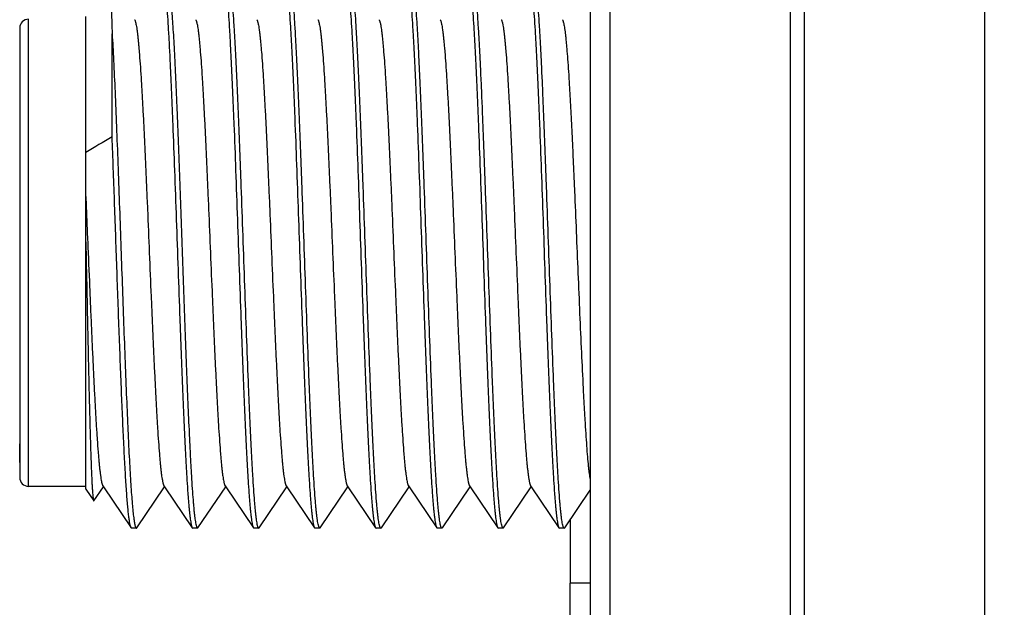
# Model space of a CAD drawing. Header units: inches. Extents: x 0.2 to 16.8, y 0.2 to 10.8.
# Tile 17 of 55: x 9.691 to 10.138, y 4.387 to 4.654. Entities that reach past the tile are written whole.
import ezdxf

# ---------------------------------------------------------------- set-up
doc = ezdxf.new("R2010")
doc.units = ezdxf.units.IN
doc.header["$LTSCALE"] = 0.935
doc.header["$MEASUREMENT"] = 0
doc.layers.get('0').update_dxf_attribs({"linetype": 'CONTINUOUS'})
doc.layers.add('02___PRT_ALL_AXES', color=7, linetype='CONTINUOUS')
doc.layers.add('DIMENSIONS', color=7, linetype='CONTINUOUS')
doc.styles.get("Standard").update_dxf_attribs({"font": 'txt', "width": 0.8})
doc.dimstyles.new('DIMSTYLE_2', dxfattribs={"dimtxt": 0.125, "dimasz": 0.18, "dimexe": 0.18, "dimexo": 0.0625, "dimgap": 0.09, "dimtad": 0, "dimtih": 1, "dimtoh": 1, "dimdec": 3, "dimzin": 4, "dimdsep": 46, "dimtxsty": 'STANDARD', "dimblk": '_FILLED', "dimblk1": '_FILLED', "dimblk2": '_FILLED', "dimcen": 0.09, "dimadec": 0, "dimazin": 0, "dimtp": 0.001, "dimtm": 0.001, "dimtfac": 1, "dimtdec": 3, "dimtofl": 0, "dimtmove": 0, "dimatfit": 3, "dimldrblk": '_FILLED', "dimfxl": 1, "dimtolj": 1, "dimtzin": 4, "dimarcsym": 0})

# ---------------------------------------------------------------- blocks, each defined once
blk = doc.blocks.new('_FILLED')
at = {"color": 0, "linetype": 'BYBLOCK'}
blk.add_solid([(0, 0), (-1, 0.1736), (-1, -0.1736)], dxfattribs=at)
blk = doc.blocks.new('*D24')
at = {"layer": 'DIMENSIONS', "color": 2, "linetype": 'CONTINUOUS'}
for p, q in [((10.02936, 8.54381), (11.80206, 8.54381)), ((11.67706, 8.54381), (11.67706, 6.13531)), ((11.67706, 3.47681), (11.67706, 5.88531)), ((10.02936, 3.47681), (11.80206, 3.47681))]:
    blk.add_line(p, q, dxfattribs=at)
at = {"layer": 'DIMENSIONS', "color": 2, "linetype": 'CONTINUOUS', "xscale": 0.18, "yscale": 0.18, "zscale": 0.18}
for p, rotation in [((11.67706, 8.54381), 90), ((11.67706, 3.47681), 270)]:
    blk.add_blockref('_FILLED', p, dxfattribs=dict(at, rotation=rotation))
at = {"layer": 'DIMENSIONS', "color": 2, "linetype": 'CONTINUOUS', "insert": (11.67706, 6.07281), "char_height": 0.125, "width": 1.325, "attachment_point": 2, "line_spacing_factor": 0.9}
blk.add_mtext('5.067{\\Ftxt.shx;\\W1.000000;\\H0.125000; }[128.7]', dxfattribs=at)

msp = doc.modelspace()

# ---------------------------------------------------------------- linework, layer by layer
at = {"color": 7, "linetype": 'CONTINUOUS'}
for p, q in [((9.94978, 8.01081), (9.94978, 4.01081)), ((9.72097, 4.44103), (9.72097, 4.6556)), ((9.69097, 4.65031), (9.69097, 4.4532)), ((9.73292, 4.60091), (9.73292, 4.64776)), ((9.69097, 4.64342), (9.69097, 4.64187)), ((9.72097, 4.5738), (9.7218, 4.55404)), ((9.7218, 4.55404), (9.72183, 4.5534)), ((9.7678, 4.46796), (9.76783, 4.46731)), ((9.69097, 4.4532), (9.69097, 4.46159)), ((9.69097, 4.45332), (9.69097, 4.45694)), ((9.69097, 4.4532), (9.69097, 4.44631)), ((9.72097, 4.44231), (9.69497, 4.44231)), ((9.72467, 4.43573), (9.72897, 4.44211)), ((9.7287, 4.44251), (9.72897, 4.44211)), ((9.72897, 4.44211), (9.74154, 4.42348)), ((9.74414, 4.42348), (9.75671, 4.44211)), ((9.75644, 4.44251), (9.75671, 4.44211)), ((9.75671, 4.44211), (9.76927, 4.42348)), ((9.77188, 4.42348), (9.78444, 4.44211)), ((9.78417, 4.44251), (9.78444, 4.44211)), ((9.78444, 4.44211), (9.79701, 4.42348)), ((9.79961, 4.42348), (9.81218, 4.44211)), ((9.8119, 4.44251), (9.81218, 4.44211)), ((9.81218, 4.44211), (9.82474, 4.42348)), ((9.82735, 4.42348), (9.83991, 4.44211)), ((9.83964, 4.44251), (9.83991, 4.44211)), ((9.83991, 4.44211), (9.85248, 4.42348)), ((9.85508, 4.42348), (9.86765, 4.44211)), ((9.86737, 4.44251), (9.86765, 4.44211)), ((9.86765, 4.44211), (9.88021, 4.42348)), ((9.88282, 4.42348), (9.89538, 4.44211)), ((9.89511, 4.44251), (9.89538, 4.44211)), ((9.89538, 4.44211), (9.90794, 4.42348)), ((9.91055, 4.42348), (9.92311, 4.44211)), ((9.92284, 4.44251), (9.92311, 4.44211)), ((9.92311, 4.44211), (9.93568, 4.42348)), ((9.72097, 4.44103), (9.72454, 4.43573)), ((9.93828, 4.42348), (9.94978, 4.44052)), ((9.72454, 4.43573), (9.72467, 4.43573)), ((9.74177, 4.42331), (9.74154, 4.42348)), ((9.74391, 4.42331), (9.74414, 4.42348)), ((9.76927, 4.42348), (9.7695, 4.42331)), ((9.77088, 4.42521), (9.77134, 4.42361)), ((9.77134, 4.42361), (9.77162, 4.42331)), ((9.77165, 4.42331), (9.77188, 4.42348)), ((9.79701, 4.42348), (9.79724, 4.42331)), ((9.79861, 4.42521), (9.79908, 4.42361)), ((9.79908, 4.42361), (9.79935, 4.42331)), ((9.79938, 4.42331), (9.79961, 4.42348)), ((9.82474, 4.42348), (9.82497, 4.42331)), ((9.82681, 4.42361), (9.82635, 4.42521)), ((9.82712, 4.42331), (9.82681, 4.42361)), ((9.82712, 4.42331), (9.82735, 4.42348)), ((9.85248, 4.42348), (9.85271, 4.42331)), ((9.85455, 4.42361), (9.85408, 4.42521)), ((9.85485, 4.42331), (9.85455, 4.42361)), ((9.85485, 4.42331), (9.85508, 4.42348)), ((9.88021, 4.42348), (9.88044, 4.42331)), ((9.88228, 4.42361), (9.88181, 4.42521)), ((9.88258, 4.42331), (9.88228, 4.42361)), ((9.88282, 4.42348), (9.88258, 4.42331)), ((9.90794, 4.42348), (9.90818, 4.42331)), ((9.91002, 4.42361), (9.90955, 4.42521)), ((9.91032, 4.42331), (9.91002, 4.42361)), ((9.91055, 4.42348), (9.91032, 4.42331)), ((9.93568, 4.42348), (9.93591, 4.42331)), ((9.93775, 4.42361), (9.93728, 4.42521)), ((9.93805, 4.42331), (9.93775, 4.42361)), ((9.93805, 4.42331), (9.93828, 4.42348)), ((9.74391, 4.42331), (9.74177, 4.42331)), ((9.77165, 4.42331), (9.7695, 4.42331)), ((9.79938, 4.42331), (9.79724, 4.42331)), ((9.82712, 4.42331), (9.82497, 4.42331)), ((9.85485, 4.42331), (9.85271, 4.42331)), ((9.88258, 4.42331), (9.88044, 4.42331)), ((9.91032, 4.42331), (9.90818, 4.42331)), ((9.93805, 4.42331), (9.93591, 4.42331)), ((9.94078, 3.48681), (9.94078, 4.39831))]:
    msp.add_line(p, q, dxfattribs=at)
at = {"color": 9, "linetype": 'CONTINUOUS'}
for p, q in [((9.95873, 8.01081), (9.95873, 4.01081)), ((10.04064, 8.01081), (10.04064, 4.01081)), ((10.04691, 8.01081), (10.04691, 4.01081)), ((10.12882, 8.01081), (10.12882, 4.01081)), ((9.69497, 4.44231), (9.69497, 4.65431))]:
    msp.add_line(p, q, dxfattribs=at)
at = {"color": 7, "linetype": 'CONTINUOUS'}
for centre, radius, start, end in [((9.69497, 4.65031), 0.004, 90, 180), ((10.54023, 3.21597), 1.60306, 120.23863, 120.73428), ((9.69497, 4.44631), 0.004, 180, 270), ((9.77165, 4.42347), 0.000158, 260.1205, 269.9534), ((9.79938, 4.42347), 0.000158, 260.1205, 269.9534)]:
    msp.add_arc(centre, radius, start, end, dxfattribs=at)
for points, knots in [([(9.7316, 4.67118), (9.73162, 4.67116), (9.73165, 4.67109), (9.73169, 4.67096), (9.73173, 4.67079), (9.73177, 4.67057), (9.73181, 4.67031), (9.73187, 4.66989), (9.73194, 4.66924), (9.73202, 4.66834), (9.7321, 4.66727), (9.73218, 4.66603), (9.73227, 4.66463), (9.73235, 4.66306), (9.73243, 4.66133), (9.73251, 4.65944), (9.73263, 4.65661), (9.73276, 4.6527), (9.73287, 4.64947), (9.73292, 4.64776)], [0, 0, 0, 0, 0.00397, 0.009661, 0.017135, 0.02642, 0.037526, 0.050453, 0.081757, 0.120301, 0.166035, 0.218907, 0.278844, 0.345753, 0.41954, 0.500112, 0.587369, 0.781311, 1, 1, 1, 1]), ([(9.75641, 4.67141), (9.75648, 4.67104), (9.75663, 4.67022), (9.75683, 4.66885), (9.75702, 4.66723), (9.75722, 4.66536), (9.75742, 4.66326), (9.7577, 4.65998), (9.75805, 4.6553), (9.75844, 4.64904), (9.75884, 4.64194), (9.75924, 4.63407), (9.75964, 4.62549), (9.76004, 4.61626), (9.76058, 4.60291), (9.76126, 4.58523), (9.76205, 4.56325), (9.76284, 4.54077), (9.7635, 4.52206), (9.76404, 4.50741), (9.76444, 4.49687), (9.76484, 4.48675), (9.76524, 4.47715), (9.76564, 4.46814), (9.76604, 4.45979), (9.76644, 4.45217), (9.76683, 4.44535), (9.76718, 4.44019), (9.76745, 4.43651), (9.76765, 4.43409), (9.76785, 4.43191), (9.76805, 4.42996), (9.76825, 4.42827), (9.76845, 4.42682), (9.76862, 4.42577), (9.76876, 4.42506), (9.76886, 4.42462), (9.76896, 4.42424), (9.76906, 4.42393), (9.76916, 4.42368), (9.76923, 4.42354), (9.76927, 4.42348)], [0, 0, 0, 0, 0.004565, 0.010135, 0.016702, 0.024256, 0.032784, 0.042267, 0.064025, 0.089356, 0.118051, 0.149877, 0.184568, 0.22184, 0.261384, 0.345963, 0.435512, 0.527072, 0.617616, 0.661569, 0.704152, 0.745017, 0.783821, 0.820248, 0.853992, 0.884779, 0.912352, 0.936488, 0.947202, 0.956986, 0.96582, 0.973685, 0.980567, 0.986455, 0.991341, 0.993406, 0.995219, 0.996781, 0.998095, 0.999165, 1, 1, 1, 1]), ([(9.75801, 4.67314), (9.75804, 4.6731), (9.7581, 4.673), (9.75817, 4.67283), (9.75825, 4.67262), (9.75835, 4.67227), (9.75849, 4.67174), (9.75864, 4.67099), (9.75879, 4.6701), (9.75894, 4.66906), (9.75909, 4.66787), (9.75924, 4.66654), (9.75939, 4.66507), (9.75961, 4.66283), (9.75987, 4.65969), (9.76017, 4.65553), (9.76047, 4.65085), (9.76078, 4.64568), (9.76108, 4.64004), (9.76139, 4.63397), (9.76169, 4.62748), (9.76199, 4.62061), (9.76241, 4.61079), (9.76292, 4.59783), (9.76353, 4.58163), (9.76413, 4.56479), (9.76474, 4.54763), (9.76534, 4.53049), (9.76595, 4.51369), (9.76655, 4.49755), (9.76716, 4.48238), (9.76758, 4.47263), (9.7678, 4.46796)], [0, 0, 0, 0, 0.000743, 0.001649, 0.002722, 0.003967, 0.006978, 0.010693, 0.015113, 0.020234, 0.026053, 0.032564, 0.039763, 0.04764, 0.065392, 0.085737, 0.108585, 0.133823, 0.161334, 0.190986, 0.222636, 0.256137, 0.291324, 0.366085, 0.445487, 0.528014, 0.612086, 0.696094, 0.77843, 0.85752, 0.93185, 1, 1, 1, 1]), ([(9.78414, 4.67141), (9.78422, 4.67104), (9.78436, 4.67022), (9.78456, 4.66885), (9.78476, 4.66723), (9.78496, 4.66536), (9.78516, 4.66326), (9.78544, 4.65998), (9.78578, 4.6553), (9.78618, 4.64904), (9.78657, 4.64194), (9.78697, 4.63407), (9.78737, 4.62549), (9.78777, 4.61626), (9.78832, 4.60291), (9.78899, 4.58523), (9.78978, 4.56325), (9.79057, 4.54077), (9.79124, 4.52206), (9.79177, 4.50741), (9.79218, 4.49687), (9.79257, 4.48675), (9.79297, 4.47715), (9.79337, 4.46814), (9.79377, 4.45979), (9.79417, 4.45217), (9.79457, 4.44535), (9.79491, 4.44019), (9.79519, 4.43651), (9.79539, 4.43409), (9.79559, 4.43191), (9.79579, 4.42996), (9.79599, 4.42827), (9.79618, 4.42682), (9.79636, 4.42577), (9.7965, 4.42506), (9.7966, 4.42462), (9.7967, 4.42424), (9.7968, 4.42393), (9.79689, 4.42368), (9.79697, 4.42354), (9.79701, 4.42348)], [0, 0, 0, 0, 0.004565, 0.010135, 0.016702, 0.024256, 0.032784, 0.042267, 0.064025, 0.089356, 0.118051, 0.149877, 0.184568, 0.22184, 0.261384, 0.345963, 0.435512, 0.527072, 0.617616, 0.661569, 0.704152, 0.745017, 0.783821, 0.820248, 0.853992, 0.884779, 0.912352, 0.936488, 0.947202, 0.956986, 0.96582, 0.973685, 0.980567, 0.986455, 0.991341, 0.993406, 0.995219, 0.996781, 0.998095, 0.999165, 1, 1, 1, 1]), ([(9.78575, 4.67314), (9.78578, 4.67308), (9.78586, 4.67294), (9.78596, 4.67269), (9.78606, 4.67238), (9.78616, 4.67201), (9.78625, 4.67157), (9.7864, 4.67086), (9.78657, 4.66981), (9.78677, 4.66836), (9.78697, 4.66666), (9.78717, 4.66472), (9.78736, 4.66253), (9.78756, 4.66011), (9.78784, 4.65643), (9.78819, 4.65127), (9.78858, 4.64445), (9.78898, 4.63684), (9.78938, 4.62849), (9.78978, 4.61947), (9.79018, 4.60987), (9.79058, 4.59975), (9.79098, 4.58921), (9.79152, 4.57456), (9.79218, 4.55585), (9.79298, 4.53338), (9.79377, 4.51139), (9.79444, 4.49371), (9.79498, 4.48036), (9.79538, 4.47114), (9.79578, 4.46255), (9.79618, 4.45468), (9.79658, 4.44758), (9.79697, 4.44132), (9.79732, 4.43665), (9.7976, 4.43337), (9.7978, 4.43126), (9.79799, 4.4294), (9.79819, 4.42778), (9.79839, 4.42641), (9.79854, 4.42558), (9.79861, 4.42521)], [0, 0, 0, 0, 0.000836, 0.001906, 0.003221, 0.004783, 0.006597, 0.008662, 0.013549, 0.019438, 0.026321, 0.034187, 0.043022, 0.052806, 0.063521, 0.087658, 0.115232, 0.14602, 0.179765, 0.216192, 0.254996, 0.295861, 0.338444, 0.382396, 0.472939, 0.564498, 0.654046, 0.738623, 0.778166, 0.815437, 0.850128, 0.881952, 0.910646, 0.935977, 0.957734, 0.967217, 0.975745, 0.983299, 0.989865, 0.995435, 1, 1, 1, 1]), ([(9.81188, 4.67141), (9.81195, 4.67104), (9.8121, 4.67022), (9.81229, 4.66885), (9.81249, 4.66723), (9.81269, 4.66536), (9.81289, 4.66326), (9.81317, 4.65998), (9.81351, 4.6553), (9.81391, 4.64904), (9.81431, 4.64194), (9.81471, 4.63407), (9.81511, 4.62549), (9.81551, 4.61626), (9.81605, 4.60291), (9.81672, 4.58523), (9.81751, 4.56325), (9.81831, 4.54077), (9.81897, 4.52206), (9.81951, 4.50741), (9.81991, 4.49687), (9.82031, 4.48675), (9.82071, 4.47715), (9.82111, 4.46814), (9.82151, 4.45979), (9.82191, 4.45217), (9.8223, 4.44535), (9.82265, 4.44019), (9.82292, 4.43651), (9.82312, 4.43409), (9.82332, 4.43191), (9.82352, 4.42996), (9.82372, 4.42827), (9.82392, 4.42682), (9.82409, 4.42577), (9.82423, 4.42506), (9.82433, 4.42462), (9.82443, 4.42424), (9.82453, 4.42393), (9.82463, 4.42368), (9.8247, 4.42354), (9.82474, 4.42348)], [0, 0, 0, 0, 0.004565, 0.010135, 0.016702, 0.024256, 0.032784, 0.042267, 0.064025, 0.089356, 0.118051, 0.149877, 0.184568, 0.22184, 0.261384, 0.345963, 0.435512, 0.527072, 0.617616, 0.661569, 0.704152, 0.745017, 0.783821, 0.820248, 0.853992, 0.884779, 0.912352, 0.936488, 0.947202, 0.956986, 0.96582, 0.973685, 0.980567, 0.986455, 0.991341, 0.993406, 0.995219, 0.996781, 0.998095, 0.999165, 1, 1, 1, 1]), ([(9.82635, 4.42521), (9.82627, 4.42558), (9.82612, 4.42641), (9.82593, 4.42778), (9.82573, 4.4294), (9.82553, 4.43127), (9.82533, 4.43337), (9.82505, 4.43665), (9.82471, 4.44133), (9.82431, 4.44759), (9.82391, 4.45469), (9.82351, 4.46256), (9.82312, 4.47115), (9.82272, 4.48037), (9.82217, 4.49372), (9.8215, 4.5114), (9.82071, 4.53338), (9.81992, 4.55586), (9.81925, 4.57457), (9.81871, 4.58922), (9.81831, 4.59976), (9.81791, 4.60987), (9.81751, 4.61947), (9.81712, 4.62849), (9.81672, 4.63684), (9.81632, 4.64445), (9.81592, 4.65127), (9.81558, 4.65643), (9.8153, 4.66011), (9.8151, 4.66253), (9.8149, 4.66472), (9.8147, 4.66666), (9.8145, 4.66836), (9.8143, 4.66981), (9.81413, 4.67086), (9.81399, 4.67157), (9.81389, 4.67201), (9.81379, 4.67238), (9.81369, 4.67269), (9.81359, 4.67294), (9.81352, 4.67308), (9.81348, 4.67314)], [0, 0, 0, 0, 0.004567, 0.01014, 0.016709, 0.024265, 0.032795, 0.042281, 0.064041, 0.089375, 0.118071, 0.149897, 0.184589, 0.22186, 0.261403, 0.345979, 0.435526, 0.527085, 0.617626, 0.661575, 0.704156, 0.745018, 0.78382, 0.820244, 0.853987, 0.884773, 0.912345, 0.93648, 0.947194, 0.956979, 0.965814, 0.97368, 0.980562, 0.986452, 0.991338, 0.993403, 0.995217, 0.996779, 0.998094, 0.999164, 1, 1, 1, 1]), ([(9.83961, 4.67141), (9.83969, 4.67104), (9.83983, 4.67022), (9.84003, 4.66885), (9.84023, 4.66723), (9.84043, 4.66536), (9.84063, 4.66326), (9.84091, 4.65998), (9.84125, 4.6553), (9.84165, 4.64904), (9.84204, 4.64194), (9.84244, 4.63407), (9.84284, 4.62549), (9.84324, 4.61626), (9.84379, 4.60291), (9.84446, 4.58523), (9.84525, 4.56325), (9.84604, 4.54077), (9.8467, 4.52206), (9.84724, 4.50741), (9.84764, 4.49687), (9.84804, 4.48675), (9.84844, 4.47715), (9.84884, 4.46814), (9.84924, 4.45979), (9.84964, 4.45217), (9.85004, 4.44535), (9.85038, 4.44019), (9.85066, 4.43651), (9.85086, 4.43409), (9.85106, 4.43191), (9.85126, 4.42996), (9.85145, 4.42827), (9.85165, 4.42682), (9.85183, 4.42577), (9.85197, 4.42506), (9.85207, 4.42462), (9.85217, 4.42424), (9.85226, 4.42393), (9.85236, 4.42368), (9.85244, 4.42354), (9.85248, 4.42348)], [0, 0, 0, 0, 0.004565, 0.010135, 0.016702, 0.024256, 0.032784, 0.042267, 0.064025, 0.089356, 0.118051, 0.149877, 0.184568, 0.22184, 0.261384, 0.345963, 0.435512, 0.527072, 0.617616, 0.661569, 0.704152, 0.745017, 0.783821, 0.820248, 0.853992, 0.884779, 0.912352, 0.936488, 0.947202, 0.956986, 0.96582, 0.973685, 0.980567, 0.986455, 0.991341, 0.993406, 0.995219, 0.996781, 0.998095, 0.999165, 1, 1, 1, 1]), ([(9.85408, 4.42521), (9.854, 4.42558), (9.85386, 4.42641), (9.85366, 4.42778), (9.85346, 4.4294), (9.85326, 4.43126), (9.85306, 4.43337), (9.85279, 4.43665), (9.85244, 4.44132), (9.85205, 4.44758), (9.85165, 4.45468), (9.85125, 4.46255), (9.85085, 4.47114), (9.85045, 4.48036), (9.84991, 4.49371), (9.84923, 4.51139), (9.84844, 4.53338), (9.84765, 4.55585), (9.84699, 4.57456), (9.84645, 4.58921), (9.84605, 4.59975), (9.84565, 4.60987), (9.84525, 4.61947), (9.84485, 4.62849), (9.84445, 4.63684), (9.84405, 4.64445), (9.84365, 4.65127), (9.84331, 4.65643), (9.84303, 4.66011), (9.84283, 4.66253), (9.84263, 4.66472), (9.84243, 4.66666), (9.84224, 4.66836), (9.84204, 4.66981), (9.84187, 4.67086), (9.84172, 4.67157), (9.84162, 4.67201), (9.84152, 4.67238), (9.84143, 4.67269), (9.84133, 4.67294), (9.84125, 4.67308), (9.84121, 4.67314)], [0, 0, 0, 0, 0.004565, 0.010135, 0.016701, 0.024255, 0.032783, 0.042266, 0.064023, 0.089354, 0.118048, 0.149872, 0.184563, 0.221834, 0.261377, 0.345954, 0.435502, 0.527061, 0.617604, 0.661556, 0.704139, 0.745004, 0.783808, 0.820235, 0.85398, 0.884768, 0.912342, 0.936479, 0.947194, 0.956978, 0.965813, 0.973679, 0.980562, 0.986451, 0.991338, 0.993403, 0.995217, 0.996779, 0.998094, 0.999164, 1, 1, 1, 1]), ([(9.86734, 4.67141), (9.86742, 4.67104), (9.86756, 4.67022), (9.86776, 4.66885), (9.86796, 4.66723), (9.86816, 4.66536), (9.86836, 4.66326), (9.86864, 4.65998), (9.86898, 4.6553), (9.86938, 4.64904), (9.86978, 4.64194), (9.87018, 4.63407), (9.87058, 4.62549), (9.87098, 4.61626), (9.87152, 4.60291), (9.87219, 4.58523), (9.87298, 4.56325), (9.87377, 4.54077), (9.87444, 4.52206), (9.87498, 4.50741), (9.87538, 4.49687), (9.87578, 4.48675), (9.87618, 4.47715), (9.87658, 4.46814), (9.87698, 4.45979), (9.87737, 4.45217), (9.87777, 4.44535), (9.87811, 4.44019), (9.87839, 4.43651), (9.87859, 4.43409), (9.87879, 4.43191), (9.87899, 4.42996), (9.87919, 4.42827), (9.87939, 4.42682), (9.87956, 4.42577), (9.8797, 4.42506), (9.8798, 4.42462), (9.8799, 4.42424), (9.88, 4.42393), (9.8801, 4.42368), (9.88017, 4.42354), (9.88021, 4.42348)], [0, 0, 0, 0, 0.004565, 0.010135, 0.016702, 0.024256, 0.032784, 0.042267, 0.064025, 0.089356, 0.118051, 0.149877, 0.184568, 0.22184, 0.261384, 0.345963, 0.435512, 0.527072, 0.617616, 0.661569, 0.704152, 0.745017, 0.783821, 0.820248, 0.853992, 0.884779, 0.912352, 0.936488, 0.947202, 0.956986, 0.96582, 0.973685, 0.980567, 0.986455, 0.991341, 0.993406, 0.995219, 0.996781, 0.998095, 0.999165, 1, 1, 1, 1]), ([(9.88181, 4.42521), (9.88174, 4.42558), (9.88159, 4.42641), (9.8814, 4.42778), (9.8812, 4.4294), (9.881, 4.43126), (9.8808, 4.43337), (9.88052, 4.43665), (9.88018, 4.44132), (9.87978, 4.44758), (9.87938, 4.45468), (9.87898, 4.46255), (9.87859, 4.47114), (9.87819, 4.48036), (9.87764, 4.49371), (9.87697, 4.51139), (9.87618, 4.53338), (9.87539, 4.55585), (9.87472, 4.57456), (9.87418, 4.58921), (9.87378, 4.59975), (9.87338, 4.60987), (9.87298, 4.61947), (9.87258, 4.62849), (9.87218, 4.63684), (9.87179, 4.64445), (9.87139, 4.65127), (9.87105, 4.65643), (9.87077, 4.66011), (9.87057, 4.66253), (9.87037, 4.66472), (9.87017, 4.66666), (9.86997, 4.66836), (9.86977, 4.66981), (9.8696, 4.67086), (9.86946, 4.67157), (9.86936, 4.67201), (9.86926, 4.67238), (9.86916, 4.67269), (9.86906, 4.67294), (9.86899, 4.67308), (9.86895, 4.67314)], [0, 0, 0, 0, 0.004565, 0.010135, 0.016701, 0.024255, 0.032783, 0.042266, 0.064023, 0.089354, 0.118048, 0.149872, 0.184563, 0.221834, 0.261377, 0.345954, 0.435502, 0.527061, 0.617604, 0.661556, 0.704139, 0.745004, 0.783808, 0.820235, 0.85398, 0.884768, 0.912342, 0.936479, 0.947194, 0.956978, 0.965813, 0.973679, 0.980562, 0.986451, 0.991338, 0.993403, 0.995217, 0.996779, 0.998094, 0.999164, 1, 1, 1, 1]), ([(9.89508, 4.67141), (9.89515, 4.67104), (9.8953, 4.67022), (9.8955, 4.66885), (9.8957, 4.66723), (9.8959, 4.66536), (9.89609, 4.66326), (9.89637, 4.65998), (9.89672, 4.6553), (9.89711, 4.64904), (9.89751, 4.64194), (9.89791, 4.63407), (9.89831, 4.62549), (9.89871, 4.61626), (9.89926, 4.60291), (9.89993, 4.58523), (9.90072, 4.56325), (9.90151, 4.54077), (9.90217, 4.52206), (9.90271, 4.50741), (9.90311, 4.49687), (9.90351, 4.48675), (9.90391, 4.47715), (9.90431, 4.46814), (9.90471, 4.45979), (9.90511, 4.45217), (9.90551, 4.44535), (9.90585, 4.44019), (9.90613, 4.43651), (9.90633, 4.43409), (9.90653, 4.43191), (9.90673, 4.42996), (9.90692, 4.42827), (9.90712, 4.42682), (9.90729, 4.42577), (9.90744, 4.42506), (9.90753, 4.42462), (9.90763, 4.42424), (9.90773, 4.42393), (9.90783, 4.42368), (9.90791, 4.42354), (9.90794, 4.42348)], [0, 0, 0, 0, 0.004565, 0.010135, 0.016702, 0.024256, 0.032784, 0.042267, 0.064025, 0.089356, 0.118051, 0.149877, 0.184568, 0.22184, 0.261384, 0.345963, 0.435512, 0.527072, 0.617616, 0.661569, 0.704152, 0.745017, 0.783821, 0.820248, 0.853992, 0.884779, 0.912352, 0.936488, 0.947202, 0.956986, 0.96582, 0.973685, 0.980567, 0.986455, 0.991341, 0.993406, 0.995219, 0.996781, 0.998095, 0.999165, 1, 1, 1, 1]), ([(9.90955, 4.42521), (9.90947, 4.42558), (9.90933, 4.42641), (9.90913, 4.42778), (9.90893, 4.4294), (9.90873, 4.43126), (9.90853, 4.43337), (9.90825, 4.43665), (9.90791, 4.44132), (9.90751, 4.44758), (9.90712, 4.45468), (9.90672, 4.46255), (9.90632, 4.47114), (9.90592, 4.48036), (9.90537, 4.49371), (9.9047, 4.51139), (9.90391, 4.53338), (9.90312, 4.55585), (9.90246, 4.57456), (9.90192, 4.58921), (9.90152, 4.59975), (9.90112, 4.60987), (9.90072, 4.61947), (9.90032, 4.62849), (9.89992, 4.63684), (9.89952, 4.64445), (9.89912, 4.65127), (9.89878, 4.65643), (9.8985, 4.66011), (9.8983, 4.66253), (9.8981, 4.66472), (9.8979, 4.66666), (9.8977, 4.66836), (9.89751, 4.66981), (9.89733, 4.67086), (9.89719, 4.67157), (9.89709, 4.67201), (9.89699, 4.67238), (9.89689, 4.67269), (9.8968, 4.67294), (9.89672, 4.67308), (9.89668, 4.67314)], [0, 0, 0, 0, 0.004565, 0.010135, 0.016701, 0.024255, 0.032783, 0.042266, 0.064023, 0.089354, 0.118048, 0.149872, 0.184563, 0.221834, 0.261377, 0.345954, 0.435502, 0.527061, 0.617604, 0.661556, 0.704139, 0.745004, 0.783808, 0.820235, 0.85398, 0.884768, 0.912342, 0.936479, 0.947194, 0.956978, 0.965813, 0.973679, 0.980562, 0.986451, 0.991338, 0.993403, 0.995217, 0.996779, 0.998094, 0.999164, 1, 1, 1, 1]), ([(9.92281, 4.67141), (9.92289, 4.67104), (9.92303, 4.67022), (9.92323, 4.66885), (9.92343, 4.66723), (9.92363, 4.66536), (9.92383, 4.66326), (9.92411, 4.65998), (9.92445, 4.6553), (9.92485, 4.64904), (9.92525, 4.64194), (9.92565, 4.63407), (9.92605, 4.62549), (9.92644, 4.61626), (9.92699, 4.60291), (9.92766, 4.58523), (9.92845, 4.56325), (9.92924, 4.54077), (9.92991, 4.52206), (9.93045, 4.50741), (9.93085, 4.49687), (9.93125, 4.48675), (9.93165, 4.47715), (9.93205, 4.46814), (9.93245, 4.45979), (9.93284, 4.45217), (9.93324, 4.44535), (9.93358, 4.44019), (9.93386, 4.43651), (9.93406, 4.43409), (9.93426, 4.43191), (9.93446, 4.42996), (9.93466, 4.42827), (9.93486, 4.42682), (9.93503, 4.42577), (9.93517, 4.42506), (9.93527, 4.42462), (9.93537, 4.42424), (9.93547, 4.42393), (9.93557, 4.42368), (9.93564, 4.42354), (9.93568, 4.42348)], [0, 0, 0, 0, 0.004565, 0.010135, 0.016702, 0.024256, 0.032784, 0.042267, 0.064025, 0.089356, 0.118051, 0.149877, 0.184568, 0.22184, 0.261384, 0.345963, 0.435512, 0.527072, 0.617616, 0.661569, 0.704152, 0.745017, 0.783821, 0.820248, 0.853992, 0.884779, 0.912352, 0.936488, 0.947202, 0.956986, 0.96582, 0.973685, 0.980567, 0.986455, 0.991341, 0.993406, 0.995219, 0.996781, 0.998095, 0.999165, 1, 1, 1, 1]), ([(9.93728, 4.42521), (9.93721, 4.42558), (9.93706, 4.42641), (9.93687, 4.42777), (9.93667, 4.42939), (9.93647, 4.43126), (9.93627, 4.43336), (9.93599, 4.43664), (9.93565, 4.44132), (9.93525, 4.44758), (9.93485, 4.45467), (9.93445, 4.46255), (9.93405, 4.47113), (9.93365, 4.48035), (9.93311, 4.49371), (9.93244, 4.51138), (9.93165, 4.53337), (9.93086, 4.55585), (9.93019, 4.57455), (9.92965, 4.58921), (9.92925, 4.59975), (9.92885, 4.60986), (9.92845, 4.61947), (9.92805, 4.62848), (9.92765, 4.63683), (9.92726, 4.64445), (9.92686, 4.65127), (9.92652, 4.65643), (9.92624, 4.66011), (9.92604, 4.66253), (9.92584, 4.66472), (9.92564, 4.66666), (9.92544, 4.66836), (9.92524, 4.66981), (9.92507, 4.67086), (9.92493, 4.67157), (9.92483, 4.67201), (9.92473, 4.67238), (9.92463, 4.67269), (9.92453, 4.67294), (9.92446, 4.67308), (9.92442, 4.67314)], [0, 0, 0, 0, 0.004563, 0.010131, 0.016696, 0.024248, 0.032775, 0.042257, 0.064012, 0.08934, 0.118031, 0.149854, 0.184543, 0.221813, 0.261354, 0.34593, 0.435478, 0.527041, 0.617588, 0.661541, 0.704126, 0.744991, 0.783798, 0.820227, 0.853973, 0.884761, 0.912336, 0.936474, 0.947189, 0.956975, 0.96581, 0.973677, 0.980561, 0.98645, 0.991337, 0.993403, 0.995216, 0.996779, 0.998094, 0.999164, 1, 1, 1, 1]), ([(9.74311, 4.65411), (9.74315, 4.65405), (9.74323, 4.65391), (9.74333, 4.65367), (9.74343, 4.65337), (9.74354, 4.65301), (9.74364, 4.65259), (9.74379, 4.65192), (9.74396, 4.65093), (9.74417, 4.64958), (9.74438, 4.648), (9.74458, 4.64621), (9.74479, 4.64419), (9.745, 4.64196), (9.74528, 4.63858), (9.74564, 4.63386), (9.74605, 4.62763), (9.74646, 4.6207), (9.74688, 4.61313), (9.74729, 4.60498), (9.7477, 4.59632), (9.74812, 4.58724), (9.74853, 4.57782), (9.74909, 4.5648), (9.74978, 4.54831), (9.75046, 4.53182), (9.75102, 4.5188), (9.75143, 4.50938), (9.75185, 4.5003), (9.75226, 4.49164), (9.75267, 4.4835), (9.75309, 4.47592), (9.7535, 4.46899), (9.75391, 4.46277), (9.75427, 4.45805), (9.75455, 4.45466), (9.75476, 4.45243), (9.75497, 4.45042), (9.75517, 4.44862), (9.75538, 4.44704), (9.75558, 4.44569), (9.75576, 4.44471), (9.75591, 4.44404), (9.75601, 4.44362), (9.75611, 4.44326), (9.75622, 4.44296), (9.75632, 4.44271), (9.7564, 4.44257), (9.75644, 4.44251)], [0, 0, 0, 0, 0.000995, 0.002237, 0.003737, 0.005501, 0.007529, 0.009824, 0.015211, 0.021657, 0.029156, 0.037693, 0.047249, 0.057805, 0.069339, 0.095242, 0.124726, 0.157538, 0.193384, 0.23195, 0.272892, 0.315851, 0.360441, 0.406271, 0.500011, 0.593751, 0.63958, 0.68417, 0.727127, 0.768069, 0.806634, 0.842478, 0.875289, 0.904771, 0.930672, 0.942205, 0.95276, 0.962316, 0.970851, 0.978348, 0.984794, 0.99018, 0.992474, 0.994502, 0.996264, 0.997763, 0.999006, 1, 1, 1, 1]), ([(9.77085, 4.65411), (9.77089, 4.65405), (9.77096, 4.65391), (9.77107, 4.65367), (9.77117, 4.65337), (9.77127, 4.65301), (9.77137, 4.65259), (9.77152, 4.65192), (9.7717, 4.65093), (9.7719, 4.64958), (9.77211, 4.648), (9.77232, 4.64621), (9.77252, 4.64419), (9.77273, 4.64196), (9.77302, 4.63858), (9.77337, 4.63386), (9.77378, 4.62763), (9.7742, 4.6207), (9.77461, 4.61313), (9.77502, 4.60498), (9.77544, 4.59632), (9.77585, 4.58724), (9.77627, 4.57782), (9.77682, 4.5648), (9.77751, 4.54831), (9.7782, 4.53182), (9.77875, 4.5188), (9.77917, 4.50938), (9.77958, 4.5003), (9.78, 4.49164), (9.78041, 4.4835), (9.78082, 4.47592), (9.78123, 4.46899), (9.78165, 4.46277), (9.782, 4.45805), (9.78229, 4.45466), (9.78249, 4.45243), (9.7827, 4.45042), (9.78291, 4.44862), (9.78311, 4.44704), (9.78332, 4.44569), (9.7835, 4.44471), (9.78364, 4.44404), (9.78375, 4.44362), (9.78385, 4.44326), (9.78395, 4.44296), (9.78405, 4.44271), (9.78413, 4.44257), (9.78417, 4.44251)], [0, 0, 0, 0, 0.000995, 0.002238, 0.003739, 0.005503, 0.007531, 0.009825, 0.015211, 0.021658, 0.029158, 0.037694, 0.047249, 0.057805, 0.069341, 0.095241, 0.124728, 0.157538, 0.193385, 0.23195, 0.272893, 0.315851, 0.360442, 0.406271, 0.500011, 0.593751, 0.639579, 0.68417, 0.727126, 0.768069, 0.806632, 0.842478, 0.875287, 0.904771, 0.93067, 0.942203, 0.95276, 0.962315, 0.970849, 0.978347, 0.984794, 0.99018, 0.992473, 0.9945, 0.996262, 0.997762, 0.999005, 1, 1, 1, 1]), ([(9.79858, 4.65411), (9.79862, 4.65405), (9.7987, 4.65391), (9.7988, 4.65367), (9.7989, 4.65337), (9.79901, 4.65301), (9.79911, 4.65259), (9.79926, 4.65192), (9.79943, 4.65093), (9.79964, 4.64958), (9.79984, 4.648), (9.80005, 4.64621), (9.80026, 4.64419), (9.80047, 4.64196), (9.80075, 4.63858), (9.80111, 4.63386), (9.80152, 4.62763), (9.80193, 4.6207), (9.80235, 4.61313), (9.80276, 4.60498), (9.80317, 4.59632), (9.80359, 4.58724), (9.804, 4.57782), (9.80456, 4.5648), (9.80524, 4.54831), (9.80593, 4.53182), (9.80649, 4.5188), (9.8069, 4.50938), (9.80732, 4.5003), (9.80773, 4.49164), (9.80814, 4.4835), (9.80856, 4.47592), (9.80897, 4.46899), (9.80938, 4.46277), (9.80973, 4.45805), (9.81002, 4.45466), (9.81023, 4.45243), (9.81044, 4.45042), (9.81064, 4.44862), (9.81085, 4.44704), (9.81105, 4.44569), (9.81123, 4.44471), (9.81138, 4.44404), (9.81148, 4.44362), (9.81158, 4.44326), (9.81169, 4.44296), (9.81179, 4.44271), (9.81186, 4.44257), (9.8119, 4.44251)], [0, 0, 0, 0, 0.000996, 0.002239, 0.00374, 0.005503, 0.007531, 0.009824, 0.015211, 0.021659, 0.029158, 0.037693, 0.047249, 0.057807, 0.069341, 0.095241, 0.124728, 0.157538, 0.193385, 0.23195, 0.272893, 0.31585, 0.360442, 0.406271, 0.500011, 0.593751, 0.639579, 0.68417, 0.727126, 0.768069, 0.806632, 0.842478, 0.875287, 0.904771, 0.93067, 0.942204, 0.95276, 0.962314, 0.970849, 0.978348, 0.984794, 0.990178, 0.992472, 0.994499, 0.996262, 0.997763, 0.999006, 1, 1, 1, 1]), ([(9.82632, 4.65411), (9.82636, 4.65405), (9.82643, 4.65391), (9.82653, 4.65367), (9.82664, 4.65337), (9.82674, 4.65301), (9.82684, 4.65259), (9.82699, 4.65192), (9.82717, 4.65093), (9.82737, 4.64958), (9.82758, 4.648), (9.82779, 4.64621), (9.82799, 4.64419), (9.8282, 4.64196), (9.82849, 4.63858), (9.82884, 4.63386), (9.82925, 4.62763), (9.82967, 4.6207), (9.83008, 4.61313), (9.83049, 4.60498), (9.83091, 4.59632), (9.83132, 4.58724), (9.83174, 4.57782), (9.83229, 4.5648), (9.83298, 4.54831), (9.83367, 4.53182), (9.83422, 4.5188), (9.83464, 4.50938), (9.83505, 4.5003), (9.83546, 4.49164), (9.83588, 4.4835), (9.83629, 4.47592), (9.8367, 4.46899), (9.83712, 4.46277), (9.83747, 4.45805), (9.83776, 4.45466), (9.83796, 4.45243), (9.83817, 4.45042), (9.83838, 4.44862), (9.83858, 4.44704), (9.83879, 4.44569), (9.83897, 4.44471), (9.83911, 4.44404), (9.83922, 4.44362), (9.83932, 4.44326), (9.83942, 4.44296), (9.83952, 4.44271), (9.8396, 4.44257), (9.83964, 4.44251)], [0, 0, 0, 0, 0.000995, 0.002238, 0.003738, 0.005501, 0.007529, 0.009823, 0.015211, 0.021658, 0.029156, 0.037692, 0.047249, 0.057806, 0.069339, 0.095241, 0.124726, 0.157538, 0.193384, 0.23195, 0.272892, 0.31585, 0.360441, 0.406271, 0.500011, 0.593751, 0.63958, 0.68417, 0.727127, 0.768069, 0.806634, 0.842478, 0.875288, 0.904771, 0.930671, 0.942205, 0.95276, 0.962315, 0.970851, 0.978349, 0.984794, 0.990179, 0.992473, 0.994501, 0.996264, 0.997764, 0.999006, 1, 1, 1, 1]), ([(9.85405, 4.65411), (9.85409, 4.65405), (9.85417, 4.65391), (9.85427, 4.65367), (9.85437, 4.65337), (9.85447, 4.65301), (9.85458, 4.65259), (9.85472, 4.65192), (9.8549, 4.65093), (9.85511, 4.64958), (9.85531, 4.648), (9.85552, 4.64621), (9.85573, 4.64419), (9.85593, 4.64196), (9.85622, 4.63858), (9.85658, 4.63386), (9.85699, 4.62763), (9.8574, 4.6207), (9.85781, 4.61313), (9.85823, 4.60498), (9.85864, 4.59632), (9.85906, 4.58724), (9.85947, 4.57782), (9.86003, 4.5648), (9.86071, 4.54831), (9.8614, 4.53182), (9.86196, 4.5188), (9.86237, 4.50938), (9.86279, 4.5003), (9.8632, 4.49164), (9.86361, 4.4835), (9.86403, 4.47592), (9.86444, 4.46899), (9.86485, 4.46277), (9.8652, 4.45805), (9.86549, 4.45466), (9.8657, 4.45243), (9.8659, 4.45042), (9.86611, 4.44862), (9.86632, 4.44704), (9.86652, 4.44569), (9.8667, 4.44471), (9.86685, 4.44404), (9.86695, 4.44362), (9.86705, 4.44326), (9.86716, 4.44296), (9.86726, 4.44271), (9.86733, 4.44257), (9.86737, 4.44251)], [0, 0, 0, 0, 0.000995, 0.002237, 0.003737, 0.005501, 0.007529, 0.009824, 0.015211, 0.021657, 0.029156, 0.037693, 0.047249, 0.057805, 0.069339, 0.095242, 0.124726, 0.157538, 0.193384, 0.23195, 0.272892, 0.315851, 0.360441, 0.406271, 0.500011, 0.593751, 0.63958, 0.68417, 0.727128, 0.768069, 0.806634, 0.842478, 0.875289, 0.904771, 0.930672, 0.942205, 0.95276, 0.962316, 0.970851, 0.978348, 0.984794, 0.99018, 0.992474, 0.994502, 0.996264, 0.997764, 0.999006, 1, 1, 1, 1]), ([(9.88179, 4.65411), (9.88182, 4.65405), (9.8819, 4.65391), (9.882, 4.65367), (9.88211, 4.65337), (9.88221, 4.65301), (9.88231, 4.65259), (9.88246, 4.65192), (9.88264, 4.65093), (9.88284, 4.64958), (9.88305, 4.648), (9.88325, 4.64621), (9.88346, 4.64419), (9.88367, 4.64196), (9.88396, 4.63858), (9.88431, 4.63386), (9.88472, 4.62763), (9.88514, 4.6207), (9.88555, 4.61313), (9.88596, 4.60498), (9.88638, 4.59632), (9.88679, 4.58724), (9.8872, 4.57782), (9.88776, 4.5648), (9.88845, 4.54831), (9.88913, 4.53182), (9.88969, 4.5188), (9.89011, 4.50938), (9.89052, 4.5003), (9.89093, 4.49164), (9.89135, 4.4835), (9.89176, 4.47592), (9.89217, 4.46899), (9.89258, 4.46277), (9.89294, 4.45805), (9.89323, 4.45466), (9.89343, 4.45243), (9.89364, 4.45042), (9.89385, 4.44862), (9.89405, 4.44704), (9.89426, 4.44569), (9.89444, 4.44471), (9.89458, 4.44404), (9.89468, 4.44362), (9.89479, 4.44326), (9.89489, 4.44296), (9.89499, 4.44271), (9.89507, 4.44257), (9.89511, 4.44251)], [0, 0, 0, 0, 0.000994, 0.002237, 0.003739, 0.005502, 0.007531, 0.009825, 0.015211, 0.021658, 0.029157, 0.037694, 0.047249, 0.057805, 0.06934, 0.095242, 0.124727, 0.157538, 0.193384, 0.23195, 0.272893, 0.315851, 0.360442, 0.406271, 0.500011, 0.593751, 0.63958, 0.68417, 0.727127, 0.768069, 0.806633, 0.842478, 0.875288, 0.904771, 0.930671, 0.942204, 0.95276, 0.962316, 0.97085, 0.978347, 0.984794, 0.99018, 0.992474, 0.994501, 0.996263, 0.997763, 0.999005, 1, 1, 1, 1]), ([(9.90952, 4.65411), (9.90956, 4.65405), (9.90964, 4.65391), (9.90974, 4.65367), (9.90984, 4.65337), (9.90994, 4.65301), (9.91005, 4.65259), (9.91019, 4.65192), (9.91037, 4.65093), (9.91058, 4.64958), (9.91078, 4.648), (9.91099, 4.64621), (9.9112, 4.64419), (9.9114, 4.64196), (9.91169, 4.63858), (9.91205, 4.63386), (9.91246, 4.62763), (9.91287, 4.6207), (9.91328, 4.61313), (9.9137, 4.60498), (9.91411, 4.59632), (9.91452, 4.58724), (9.91494, 4.57782), (9.9155, 4.5648), (9.91618, 4.54831), (9.91687, 4.53182), (9.91743, 4.5188), (9.91784, 4.50938), (9.91825, 4.5003), (9.91867, 4.49164), (9.91908, 4.4835), (9.91949, 4.47592), (9.91991, 4.46899), (9.92032, 4.46277), (9.92067, 4.45805), (9.92096, 4.45466), (9.92117, 4.45243), (9.92137, 4.45042), (9.92158, 4.44862), (9.92179, 4.44704), (9.92199, 4.44569), (9.92217, 4.44471), (9.92232, 4.44404), (9.92242, 4.44362), (9.92252, 4.44326), (9.92262, 4.44296), (9.92273, 4.44271), (9.9228, 4.44257), (9.92284, 4.44251)], [0, 0, 0, 0, 0.000995, 0.002239, 0.00374, 0.005504, 0.007532, 0.009825, 0.015211, 0.021659, 0.029158, 0.037694, 0.047249, 0.057806, 0.069342, 0.095241, 0.124728, 0.157538, 0.193385, 0.23195, 0.272894, 0.315851, 0.360442, 0.406271, 0.500011, 0.593751, 0.639579, 0.68417, 0.727126, 0.768069, 0.806632, 0.842478, 0.875287, 0.904772, 0.93067, 0.942203, 0.95276, 0.962315, 0.970849, 0.978347, 0.984794, 0.990179, 0.992472, 0.994499, 0.996262, 0.997762, 0.999005, 1, 1, 1, 1]), ([(9.93725, 4.65411), (9.93729, 4.65406), (9.93736, 4.65393), (9.93746, 4.6537), (9.93756, 4.65343), (9.93769, 4.65296), (9.93786, 4.65224), (9.93805, 4.65123), (9.93825, 4.65002), (9.93844, 4.64861), (9.93864, 4.647), (9.93883, 4.64519), (9.93902, 4.6432), (9.9393, 4.64017), (9.93963, 4.63594), (9.94002, 4.63036), (9.9404, 4.62413), (9.94079, 4.61731), (9.94118, 4.60995), (9.94157, 4.6021), (9.94196, 4.59383), (9.94235, 4.5852), (9.94288, 4.57318), (9.94352, 4.55778), (9.94429, 4.53921), (9.94506, 4.52092), (9.94583, 4.50349), (9.94649, 4.48975), (9.94702, 4.4796), (9.94741, 4.47275), (9.9478, 4.4665), (9.94819, 4.46089), (9.94857, 4.45597), (9.94891, 4.45232), (9.94918, 4.44977), (9.94937, 4.44814), (9.94957, 4.44671), (9.94971, 4.44583), (9.94978, 4.44542)], [0, 0, 0, 0, 0.000942, 0.002107, 0.003501, 0.005129, 0.009098, 0.014022, 0.019899, 0.026722, 0.034478, 0.043155, 0.05274, 0.063212, 0.086737, 0.113554, 0.143452, 0.1762, 0.211542, 0.249201, 0.288883, 0.330277, 0.373058, 0.461434, 0.551242, 0.639673, 0.723957, 0.801459, 0.836899, 0.869754, 0.899771, 0.926713, 0.950373, 0.97057, 0.97932, 0.987151, 0.994048, 1, 1, 1, 1]), ([(9.73292, 4.64776), (9.73303, 4.64581), (9.73326, 4.64174), (9.73371, 4.63296), (9.73426, 4.6209), (9.7349, 4.6053), (9.73554, 4.58847), (9.73619, 4.57077), (9.73683, 4.55257), (9.73748, 4.53428), (9.73812, 4.5163), (9.73876, 4.49902), (9.73941, 4.4828), (9.73995, 4.47012), (9.7404, 4.46078), (9.74072, 4.45446), (9.74105, 4.44865), (9.74137, 4.44339), (9.74169, 4.4387), (9.74201, 4.4346), (9.74229, 4.43157), (9.74252, 4.42946), (9.74268, 4.42812), (9.74284, 4.42694), (9.743, 4.42593), (9.74316, 4.42508), (9.74328, 4.42458), (9.74334, 4.42435)], [0, 0, 0, 0, 0.026199, 0.054694, 0.117872, 0.188139, 0.263988, 0.343766, 0.425741, 0.508134, 0.589153, 0.66704, 0.740103, 0.806756, 0.83722, 0.865554, 0.891602, 0.915223, 0.936294, 0.954696, 0.970338, 0.977098, 0.983137, 0.988451, 0.993034, 0.996884, 1, 1, 1, 1]), ([(9.74154, 4.42348), (9.74151, 4.42352), (9.74146, 4.4236), (9.74137, 4.42381), (9.74125, 4.42415), (9.74112, 4.42464), (9.74099, 4.42525), (9.74085, 4.42596), (9.74072, 4.4268), (9.74059, 4.42774), (9.7404, 4.42923), (9.74017, 4.43136), (9.7399, 4.43424), (9.73964, 4.43755), (9.73937, 4.44127), (9.7391, 4.44538), (9.73883, 4.44988), (9.73857, 4.45475), (9.7382, 4.46192), (9.73774, 4.47165), (9.73721, 4.48414), (9.73668, 4.49759), (9.73614, 4.5118), (9.73561, 4.52654), (9.73507, 4.54161), (9.73454, 4.55678), (9.734, 4.57183), (9.73347, 4.58652), (9.7331, 4.59618), (9.73292, 4.60091)], [0, 0, 0, 0, 0.000747, 0.001638, 0.003873, 0.006729, 0.010212, 0.014327, 0.019074, 0.024451, 0.030454, 0.044318, 0.060622, 0.079311, 0.100314, 0.123556, 0.148954, 0.176411, 0.205828, 0.270097, 0.340809, 0.416912, 0.49728, 0.580716, 0.665984, 0.751813, 0.836923, 0.920086, 1, 1, 1, 1]), ([(9.72097, 4.55336), (9.72112, 4.54596), (9.72135, 4.53492), (9.72165, 4.52032), (9.72188, 4.50968), (9.7221, 4.49942), (9.72232, 4.48963), (9.72255, 4.48042), (9.72277, 4.47189), (9.72299, 4.46411), (9.72318, 4.45813), (9.72333, 4.45379), (9.72344, 4.45088), (9.72355, 4.44821), (9.72366, 4.44578), (9.72377, 4.44361), (9.72388, 4.44169), (9.72399, 4.44004), (9.72408, 4.43883), (9.72416, 4.438), (9.72421, 4.43747), (9.72426, 4.43701), (9.72432, 4.43663), (9.72437, 4.4363), (9.72442, 4.43605), (9.72447, 4.43588), (9.72451, 4.43578), (9.72453, 4.43575), (9.72454, 4.43573)], [0, 0, 0, 0, 0.188586, 0.281498, 0.372171, 0.459681, 0.543113, 0.621617, 0.694395, 0.760727, 0.81995, 0.846717, 0.871496, 0.894227, 0.914862, 0.933352, 0.94965, 0.963722, 0.975542, 0.9806, 0.985085, 0.988995, 0.992331, 0.995095, 0.997287, 0.998916, 0.999524, 1, 1, 1, 1]), ([(9.72183, 4.5534), (9.72212, 4.54654), (9.72254, 4.53631), (9.72311, 4.52279), (9.72354, 4.51295), (9.72397, 4.50344), (9.72439, 4.49436), (9.72482, 4.48579), (9.72525, 4.47781), (9.72567, 4.47049), (9.7261, 4.46391), (9.72646, 4.45892), (9.72676, 4.45534), (9.72697, 4.45299), (9.72719, 4.45085), (9.7274, 4.44895), (9.72761, 4.44728), (9.72782, 4.44585), (9.72801, 4.44482), (9.72816, 4.44411), (9.72826, 4.44367), (9.72837, 4.44329), (9.72848, 4.44297), (9.72858, 4.44272), (9.72866, 4.44258), (9.7287, 4.44251)], [0, 0, 0, 0, 0.185167, 0.276211, 0.365085, 0.450938, 0.532965, 0.610391, 0.682488, 0.748574, 0.808031, 0.8603, 0.883586, 0.904896, 0.924184, 0.941411, 0.956536, 0.969526, 0.980363, 0.984972, 0.98904, 0.99257, 0.995566, 0.998035, 1, 1, 1, 1]), ([(9.76783, 4.46731), (9.76795, 4.46467), (9.76819, 4.45962), (9.76857, 4.45238), (9.76895, 4.44587), (9.76932, 4.44011), (9.76965, 4.43582), (9.76991, 4.4328), (9.7701, 4.43085), (9.77029, 4.42912), (9.77048, 4.42762), (9.77067, 4.42634), (9.77081, 4.42556), (9.77088, 4.42521)], [0, 0, 0, 0, 0.187627, 0.359571, 0.514537, 0.651401, 0.769134, 0.820564, 0.866908, 0.908078, 0.944014, 0.974668, 1, 1, 1, 1]), ([(9.74334, 4.42435), (9.74337, 4.42427), (9.74341, 4.42412), (9.74348, 4.42391), (9.74355, 4.42373), (9.74362, 4.42358), (9.74369, 4.42346), (9.74376, 4.42338), (9.74383, 4.42333), (9.74389, 4.42331), (9.74391, 4.42331)], [0, 0, 0, 0, 0.205677, 0.386305, 0.542265, 0.674164, 0.783026, 0.870695, 0.940736, 1, 1, 1, 1])]:
    msp.add_open_spline(points, degree=3, knots=knots, dxfattribs=at)
at = {"layer": '02___PRT_ALL_AXES', "color": 7, "linetype": 'CONTINUOUS'}
for p, q in [((9.72097, 4.44231), (9.69497, 4.44231)), ((9.94078, 4.42718), (9.94078, 4.39831)), ((9.94978, 4.39831), (9.94078, 4.39831))]:
    msp.add_line(p, q, dxfattribs=at)

# ---------------------------------------------------------------- dimensions: what is measured, and where the dimension line sits
at = {"layer": 'DIMENSIONS', "color": 2, "linetype": 'CONTINUOUS'}
dim = msp.add_linear_dim(base=(11.67706, 3.47681), p1=(10.02936, 8.54381), p2=(10.02936, 3.47681), angle=270, dimstyle='DIMSTYLE_2', dxfattribs=at)
dim.commit()
dim.dimension.update_dxf_attribs({"geometry": '*D24', "text_midpoint": (11.52706, 6.01031), "dimtype": 160})

doc.saveas('drawing.dxf')
